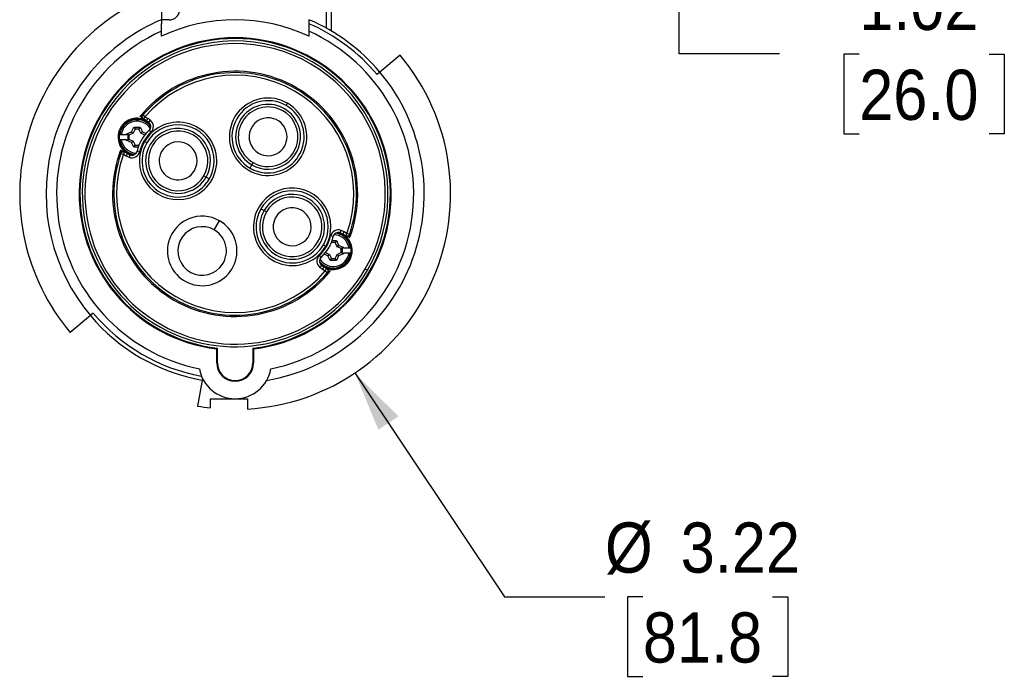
# Model space of a CAD drawing. Header units: inches. Extents: x 0 to 33, y 0 to 25.5.
# Tile 2 of 12: x 4.6 to 11.9, y 11.6 to 16.5. Entities that reach past the tile are written whole.
import ezdxf

# ---------------------------------------------------------------- set-up
doc = ezdxf.new("R2010")
doc.units = ezdxf.units.IN
doc.header["$LTSCALE"] = 3
doc.header["$MEASUREMENT"] = 0
doc.linetypes.add('SLD-Solid', pattern=[0])
doc.layers.add('DIMENSIONS', color=140, linetype='SLD-Solid', lineweight=25)
doc.styles.add('SLDTEXTSTYLE0', font='GOTHIC.TTF', dxfattribs={"width": 0.913})
doc.dimstyles.new('SLDDIMSTYLE0', dxfattribs={"dimtxt": 0.375, "dimasz": 0.45, "dimexe": 0, "dimexo": 0.0625, "dimgap": 0.09375, "dimtad": 0, "dimtih": 1, "dimtoh": 1, "dimrnd": 1e-09, "dimzin": 12, "dimdsep": 46, "dimtxsty": 'SLDTEXTSTYLE0', "dimsah": 1, "dimcen": 0, "dimadec": 0, "dimazin": 3, "dimtfac": 1, "dimtofl": 0, "dimtmove": 0, "dimatfit": 3, "dimfxl": 0, "dimfrac": 2, "dimtolj": 1, "dimtzin": 12, "dimarcsym": 0})
doc.dimstyles.new('SLDDIMSTYLE1', dxfattribs={"dimtxt": 0.375, "dimasz": 0.45, "dimexe": 0, "dimexo": 0.0625, "dimgap": 0.09375, "dimtad": 0, "dimtih": 1, "dimtoh": 1, "dimrnd": 1e-09, "dimzin": 12, "dimdsep": 46, "dimtxsty": 'SLDTEXTSTYLE0', "dimsah": 1, "dimcen": 0.09, "dimadec": 0, "dimazin": 3, "dimtfac": 1, "dimtmove": 0, "dimatfit": 0, "dimfxl": 0, "dimfrac": 2, "dimtolj": 1, "dimtzin": 12, "dimarcsym": 0})

# ---------------------------------------------------------------- blocks, each defined once
blk = doc.blocks.new('_D')
at = {"layer": 'DIMENSIONS'}
for p, q in [((7.0571, 13.9053), (8.1749, 12.2341)), ((8.1749, 12.2341), (8.9249, 12.2341)), ((9.2076, 12.2341), (9.0934, 12.2341)), ((9.0934, 12.2341), (9.0934, 11.6388)), ((10.1774, 12.2341), (10.2917, 12.2341)), ((10.2917, 12.2341), (10.2917, 11.6388)), ((9.0934, 11.6388), (9.2076, 11.6388)), ((10.2917, 11.6388), (10.1774, 11.6388))]:
    blk.add_line(p, q, dxfattribs=at)
blk.add_solid([(7.0571, 13.9053), (7.2324, 13.4812), (7.382, 13.5813)], dxfattribs=at)
at = {"layer": 'DIMENSIONS', "char_height": 0.375, "attachment_point": 1, "style": 'SLDTEXTSTYLE0'}
for s, insert in [('%%c', (8.9249, 12.7893)), ('3.22', (9.4904, 12.7893)), ('81.8', (9.2076, 12.1178))]:
    blk.add_mtext(s, dxfattribs=dict(at, insert=insert))
blk = doc.blocks.new('_D_1')
at = {"layer": 'DIMENSIONS'}
for p, q in [((9.4783, 18.4318), (9.4783, 19.3318)), ((7.4836, 18.4318), (9.8533, 18.4318)), ((8.1627, 17.4082), (9.8533, 17.4082)), ((9.4783, 16.2894), (9.4783, 17.4082)), ((10.2283, 16.2894), (9.4783, 16.2894)), ((10.8236, 16.2865), (10.7093, 16.2865)), ((10.7093, 16.2865), (10.7093, 15.6912)), ((11.7934, 16.2865), (11.9077, 16.2865)), ((11.9077, 16.2865), (11.9077, 15.6912)), ((10.7093, 15.6912), (10.8236, 15.6912)), ((11.9077, 15.6912), (11.7934, 15.6912))]:
    blk.add_line(p, q, dxfattribs=at)
for points in [[(9.4783, 18.4318), (9.5683, 18.8818), (9.3883, 18.8818)], [(9.4783, 17.4082), (9.3883, 16.9582), (9.5683, 16.9582)]]:
    blk.add_solid(points, dxfattribs=at)
at = {"layer": 'DIMENSIONS', "char_height": 0.375, "attachment_point": 1, "style": 'SLDTEXTSTYLE0'}
for s, insert in [('1.02', (10.8236, 16.8417)), ('26.0', (10.8236, 16.1702))]:
    blk.add_mtext(s, dxfattribs=dict(at, insert=insert))

msp = doc.modelspace()

# ---------------------------------------------------------------- linework, layer by layer
for p, q in [((6.8415, 16.9752), (6.8415, 16.4813)), ((6.8809, 16.4589), (6.8809, 16.9752)), ((5.6112, 16.7548), (5.6112, 16.5433)), ((5.6702, 16.5421), (5.6112, 16.5421)), ((5.6112, 16.4194), (5.6112, 16.4573)), ((6.7135, 16.4573), (6.7135, 16.4194)), ((7.3946, 16.2779), (7.2438, 16.1514)), ((7.2438, 16.1514), (7.2225, 16.1335)), ((6.5432, 15.9026), (6.553, 15.9195)), ((5.4501, 15.8178), (5.4502, 15.8177)), ((5.4887, 15.8182), (5.4737, 15.831)), ((5.4887, 15.8182), (5.4789, 15.8011)), ((5.51, 15.8059), (5.4887, 15.8182)), ((5.3892, 15.7062), (5.4055, 15.7413)), ((5.4055, 15.7413), (5.4531, 15.7413)), ((5.4055, 15.7413), (5.4151, 15.7262)), ((5.4531, 15.7413), (5.4435, 15.7262)), ((5.4531, 15.7413), (5.4694, 15.7062)), ((5.4703, 15.8061), (5.4789, 15.8011)), ((5.4789, 15.8011), (5.5002, 15.7888)), ((5.5002, 15.7888), (5.51, 15.8059)), ((5.5172, 15.7773), (5.5294, 15.7928)), ((5.2966, 15.6858), (5.3, 15.6858)), ((5.3119, 15.6858), (5.3541, 15.6858)), ((5.3541, 15.6899), (5.3892, 15.7062)), ((5.3541, 15.6858), (5.3541, 15.6899)), ((5.3541, 15.6899), (5.3606, 15.6858)), ((5.3606, 15.6858), (5.3541, 15.6858)), ((5.3656, 15.6858), (5.3606, 15.6858)), ((5.3627, 15.6844), (5.3656, 15.6858)), ((5.3627, 15.6844), (5.3692, 15.6803)), ((5.3627, 15.6477), (5.3627, 15.6844)), ((5.4005, 15.6949), (5.3692, 15.6803)), ((5.3692, 15.6803), (5.3692, 15.6519)), ((5.3892, 15.7062), (5.4005, 15.6949)), ((5.4151, 15.7262), (5.4005, 15.6949)), ((5.4435, 15.7262), (5.4151, 15.7262)), ((5.4581, 15.6949), (5.4435, 15.7262)), ((5.4694, 15.7062), (5.4581, 15.6949)), ((5.4869, 15.6815), (5.4581, 15.6949)), ((5.4694, 15.7062), (5.4967, 15.6935)), ((5.5198, 15.7178), (5.5333, 15.7035)), ((5.3, 15.6464), (5.2966, 15.6464)), ((5.3541, 15.6464), (5.3119, 15.6464)), ((5.3541, 15.6423), (5.3541, 15.6464)), ((5.3541, 15.6423), (5.3606, 15.6464)), ((5.3541, 15.6464), (5.3606, 15.6464)), ((5.3892, 15.626), (5.3541, 15.6423)), ((5.3606, 15.6464), (5.3656, 15.6464)), ((5.3627, 15.6477), (5.3692, 15.6519)), ((5.3656, 15.6464), (5.3627, 15.6477)), ((5.3692, 15.6519), (5.4005, 15.6373)), ((5.3892, 15.626), (5.4005, 15.6373)), ((5.4055, 15.5909), (5.3892, 15.626)), ((5.4005, 15.6373), (5.4151, 15.606)), ((5.4055, 15.5909), (5.4151, 15.606)), ((5.4151, 15.606), (5.4435, 15.606)), ((5.4435, 15.606), (5.4456, 15.6104)), ((5.4437, 15.6057), (5.4435, 15.606)), ((5.4558, 15.6325), (5.4581, 15.6373)), ((5.4581, 15.6373), (5.4584, 15.6375)), ((5.4583, 15.6371), (5.4581, 15.6373)), ((5.5027, 15.6237), (5.4857, 15.6335)), ((5.3084, 15.5722), (5.3083, 15.5723)), ((5.3087, 15.5452), (5.3273, 15.5386)), ((5.3371, 15.5557), (5.3273, 15.5386)), ((5.3273, 15.5386), (5.3486, 15.5263)), ((5.3371, 15.5557), (5.3286, 15.5606)), ((5.3584, 15.5434), (5.3371, 15.5557)), ((5.3584, 15.5434), (5.3486, 15.5263)), ((5.3769, 15.5344), (5.3696, 15.5161)), ((5.4382, 15.5909), (5.4055, 15.5909)), ((5.4298, 15.5619), (5.4489, 15.5573)), ((6.2736, 15.4356), (6.2873, 15.4593)), ((6.2873, 15.4593), (6.2971, 15.4762)), ((5.9459, 15.3678), (5.929, 15.3776)), ((5.9696, 15.3541), (5.9459, 15.3678)), ((6.3551, 15.1316), (6.3788, 15.1179)), ((6.3788, 15.1179), (6.3957, 15.1081)), ((6.0068, 14.9735), (6.0462, 15.0417)), ((6.9478, 14.9513), (6.9551, 14.9696)), ((6.9663, 14.9424), (6.9761, 14.9594)), ((6.9663, 14.9424), (6.9876, 14.9301)), ((6.9974, 14.9471), (6.9761, 14.9594)), ((6.9876, 14.9301), (6.9974, 14.9471)), ((6.9876, 14.9301), (6.9929, 14.927)), ((7.016, 14.9406), (6.9974, 14.9471)), ((6.822, 14.862), (6.839, 14.8522)), ((6.8949, 14.9239), (6.8758, 14.9284)), ((6.8812, 14.8798), (6.8791, 14.8753)), ((6.881, 14.88), (6.8812, 14.8798)), ((6.9096, 14.8798), (6.8812, 14.8798)), ((6.8865, 14.8948), (6.9192, 14.8948)), ((6.9192, 14.8948), (6.9096, 14.8798)), ((6.9242, 14.8484), (6.9096, 14.8798)), ((6.9192, 14.8948), (6.9355, 14.8597)), ((6.9355, 14.8597), (6.9242, 14.8484)), ((6.9355, 14.8597), (6.9706, 14.8434)), ((6.993, 14.9269), (6.9961, 14.9252)), ((7.0164, 14.9135), (7.0163, 14.9135)), ((6.8553, 14.7796), (6.828, 14.7922)), ((6.8378, 14.8043), (6.8666, 14.7909)), ((6.8553, 14.7796), (6.8666, 14.7909)), ((6.8666, 14.8484), (6.8663, 14.8482)), ((6.8665, 14.8486), (6.8666, 14.8484)), ((6.8689, 14.8532), (6.8666, 14.8484)), ((6.8666, 14.7909), (6.8812, 14.7595)), ((6.9096, 14.7595), (6.9242, 14.7909)), ((6.9555, 14.8338), (6.9242, 14.8484)), ((6.9242, 14.7909), (6.9555, 14.8054)), ((6.9355, 14.7796), (6.9242, 14.7909)), ((6.9706, 14.7958), (6.9355, 14.7796)), ((6.962, 14.838), (6.9555, 14.8338)), ((6.9555, 14.8054), (6.9555, 14.8338)), ((6.962, 14.8013), (6.9555, 14.8054)), ((6.9592, 14.8393), (6.962, 14.838)), ((6.9641, 14.8393), (6.9592, 14.8393)), ((6.962, 14.8013), (6.9592, 14.8)), ((6.9592, 14.8), (6.9641, 14.8)), ((6.962, 14.838), (6.962, 14.8013)), ((6.9706, 14.8434), (6.9641, 14.8393)), ((6.9706, 14.8393), (6.9641, 14.8393)), ((6.9706, 14.7958), (6.9641, 14.8)), ((6.9641, 14.8), (6.9706, 14.8)), ((6.9706, 14.8434), (6.9706, 14.8393)), ((6.9706, 14.8393), (7.0128, 14.8393)), ((6.9706, 14.8), (6.9706, 14.7958)), ((7.0128, 14.8), (6.9706, 14.8)), ((7.0247, 14.8393), (7.0281, 14.8393)), ((7.0281, 14.8), (7.0247, 14.8)), ((6.8049, 14.7679), (6.7914, 14.7822)), ((6.8716, 14.7445), (6.8553, 14.7796)), ((6.8716, 14.7445), (6.8812, 14.7595)), ((6.9192, 14.7445), (6.8716, 14.7445)), ((6.8812, 14.7595), (6.9096, 14.7595)), ((6.9192, 14.7445), (6.9096, 14.7595)), ((6.9355, 14.7796), (6.9192, 14.7445)), ((6.8076, 14.7084), (6.7954, 14.693)), ((6.8245, 14.6969), (6.8147, 14.6799)), ((6.8147, 14.6799), (6.836, 14.6676)), ((6.8458, 14.6846), (6.8245, 14.6969)), ((6.836, 14.6676), (6.8458, 14.6846)), ((6.836, 14.6676), (6.851, 14.6548)), ((6.8544, 14.6797), (6.8458, 14.6846)), ((6.8746, 14.668), (6.8746, 14.668)), ((6.8954, 14.6818), (6.8954, 14.6888)), ((7.1511, 14.672), (7.1341, 14.6818)), ((5.1023, 14.3522), (5.0809, 14.3344)), ((5.0809, 14.3344), (4.9301, 14.2078)), ((6.0246, 13.9811), (6.0246, 14.0857)), ((6.0302, 13.9811), (6.0302, 14.0907)), ((6.2945, 14.0907), (6.2945, 13.9811)), ((6.3001, 14.0857), (6.3001, 13.9811)), ((6.0246, 13.9811), (6.0302, 13.9811)), ((6.3001, 13.9811), (6.2945, 13.9811)), ((5.9186, 13.8651), (5.8821, 13.6582)), ((5.9782, 13.7133), (6.1624, 13.7133)), ((5.9782, 13.6442), (5.9782, 13.7133)), ((6.1624, 13.7133), (6.2537, 13.7133)), ((6.2537, 13.7133), (6.2537, 13.6362))]:
    msp.add_line(p, q)
at = {"flags": 128}
for points in [[(5.4737, 15.831), (5.469, 15.8337), (5.4652, 15.8359)], [(5.3002, 15.5501), (5.305, 15.5474), (5.3087, 15.5452)], [(7.0245, 14.9356), (7.0197, 14.9384), (7.016, 14.9406)], [(6.851, 14.6548), (6.8558, 14.652), (6.8595, 14.6499)], [(6.0246, 14.0857), (6.0277, 14.0885), (6.0302, 14.0907)], [(6.2945, 14.0907), (6.2976, 14.0879), (6.3001, 14.0857)]]:
    msp.add_lwpolyline(points, dxfattribs=at)
for centre, radius, start, end in [((6.1624, 15.2429), 1.6093, 110.02973, 220.02979), ((5.6702, 16.6208), 0.0787, 270, 352.1311), ((6.1624, 15.2429), 1.4124, 112.96968, 220.03394), ((6.1624, 15.2429), 1.2992, 64.89728, 115.10272), ((6.1624, 15.2429), 1.4124, 40.03394, 67.03032), ((6.1624, 15.2429), 1.3846, 40.03462, 66.54115), ((6.1624, 15.2429), 1.3337, 114.41131, 258.44052), ((6.1624, 15.2429), 1.1654, 276.79073, 263.20927), ((6.1624, 15.2429), 1.1597, 276.54172, 263.45828), ((6.1624, 15.2429), 1.3337, 281.55948, 65.58869), ((6.1624, 15.2429), 1.1417, 330, 157.13098), ((6.1624, 15.2429), 1.122, 330, 157.13098), ((6.1624, 15.2429), 1.6093, 273.25559, 40.02979), ((6.1624, 15.2429), 0.9154, 338.90744, 141.09256), ((6.1624, 15.2429), 0.9056, 340.49853, 139.50147), ((6.1624, 15.2429), 0.8859, 340.49853, 139.50147), ((6.1624, 15.2429), 1.4124, 279.6152, 40.03394), ((6.4084, 15.6691), 0.2892, 79.95113, 60), ((6.4084, 15.6691), 0.2696, 60, 240), ((6.4084, 15.6691), 0.2422, 67.35622, 240), ((6.4084, 15.6691), 0.2227, 67.96678, 240), ((6.4084, 15.6691), 0.2422, 240, 67.35622), ((6.4084, 15.6691), 0.2696, 247.04005, 60), ((6.4084, 15.6691), 0.2892, 60, 79.95113), ((6.1624, 15.2429), 0.9152, 139.6162, 141.09151), ((6.4084, 15.6691), 0.2227, 240, 67.96678), ((5.4293, 15.6661), 0.1378, 90, 256.59135), ((5.4293, 15.6661), 0.1308, 38.19126, 171.34535), ((5.4293, 15.6661), 0.1417, 60, 150), ((5.4293, 15.6661), 0.1191, 33.10597, 170.48239), ((5.4293, 15.6661), 0.1378, 43.40865, 90), ((5.7362, 15.4889), 0.2892, 278.40784, 150), ((5.4293, 15.6661), 0.1417, 51.69489, 60), ((5.7362, 15.4889), 0.2696, 330, 150), ((5.4293, 15.6661), 0.1614, 51.69489, 60), ((5.4927, 15.7464), 0.0394, 313.38978, 51.69489), ((5.4927, 15.7464), 0.0591, 313.38978, 51.69489), ((6.4084, 15.6691), 0.1417, 72.57576, 240), ((6.4084, 15.6691), 0.1417, 240, 72.57576), ((6.1624, 15.2429), 1.1417, 157.13098, 330), ((6.1624, 15.2429), 1.122, 157.13098, 330), ((5.4293, 15.6661), 0.1417, 150, 240), ((5.4293, 15.6661), 0.1342, 171.56382, 188.43618), ((5.7362, 15.4889), 0.315, 133.38978, 166.61022), ((5.7362, 15.4889), 0.2953, 133.38978, 166.61022), ((5.7362, 15.4889), 0.2422, 330, 157.35622), ((5.7362, 15.4889), 0.2227, 112.44394, 330), ((5.7362, 15.4889), 0.2227, 330, 112.44394), ((5.4293, 15.6661), 0.1308, 188.65465, 261.80874), ((5.4293, 15.6661), 0.1191, 189.51761, 266.89403), ((5.7362, 15.4889), 0.2892, 150, 278.40784), ((5.7362, 15.4889), 0.2696, 150, 322.95995), ((5.7362, 15.4889), 0.1417, 132.139, 330), ((5.7362, 15.4889), 0.1417, 330, 132.139), ((6.1624, 15.2429), 0.9154, 158.90744, 321.09256), ((6.1624, 15.2429), 0.9056, 160.49853, 319.50147), ((6.1624, 15.2429), 0.8859, 160.49853, 319.50147), ((6.1624, 15.2429), 0.9152, 158.90849, 160.3838), ((5.4293, 15.6661), 0.1614, 240, 248.30511), ((5.4293, 15.6661), 0.1417, 240, 248.30511), ((5.3915, 15.571), 0.0591, 248.30511, 346.61022), ((5.3915, 15.571), 0.0394, 248.30511, 346.61022), ((5.7362, 15.4889), 0.2422, 157.35622, 330), ((6.4084, 15.6691), 0.2696, 240, 247.04005), ((5.7362, 15.4889), 0.2696, 322.95995, 330), ((6.5885, 14.9968), 0.2892, 330, 156.59216), ((6.5885, 14.9968), 0.2422, 150, 112.35622), ((6.5885, 14.9968), 0.2696, 330, 150), ((6.5885, 14.9968), 0.2422, 112.35622, 150), ((6.5885, 14.9968), 0.2227, 292.44394, 150), ((6.5885, 14.9968), 0.2892, 156.59216, 330), ((6.5885, 14.9968), 0.2696, 157.04005, 330), ((6.5885, 14.9968), 0.2696, 150, 157.04005), ((6.5885, 14.9968), 0.2227, 150, 292.44394), ((6.5885, 14.9968), 0.1417, 162.57576, 150), ((5.9163, 14.8167), 0.2598, 112.33978, 60), ((5.9163, 14.8167), 0.2598, 60, 112.33978), ((6.5885, 14.9968), 0.1417, 150, 162.57576), ((5.9163, 14.8167), 0.1811, 60, 316.5), ((5.9163, 14.8167), 0.1811, 316.5, 60), ((6.9332, 14.9148), 0.0591, 68.30511, 166.61022), ((6.9332, 14.9148), 0.0394, 68.30511, 166.61022), ((6.8954, 14.8196), 0.1378, 270, 76.59135), ((6.8954, 14.8196), 0.1191, 9.51761, 86.89403), ((6.8954, 14.8196), 0.1308, 8.65465, 81.80874), ((6.8954, 14.8196), 0.1417, 60, 68.30511), ((6.8954, 14.8196), 0.1614, 60, 68.30511), ((6.8954, 14.8196), 0.1417, 330, 60), ((6.1624, 15.2429), 0.9152, 338.90849, 340.3838), ((6.5885, 14.9968), 0.2953, 313.38978, 346.61022), ((6.5885, 14.9968), 0.315, 313.38978, 346.61022), ((6.8954, 14.8196), 0.1191, 213.10597, 350.48239), ((6.8954, 14.8196), 0.1308, 270, 351.34535), ((6.8954, 14.8196), 0.1342, 351.56382, 8.43618), ((6.832, 14.7393), 0.0591, 133.38978, 231.69489), ((6.832, 14.7393), 0.0394, 133.38978, 231.69489), ((6.8954, 14.8196), 0.1308, 218.19126, 270), ((6.8954, 14.8196), 0.1378, 223.40865, 270), ((6.8954, 14.8196), 0.1417, 240, 330), ((6.8954, 14.8196), 0.1614, 231.69489, 240), ((6.8954, 14.8196), 0.1417, 231.69489, 240), ((6.1624, 15.2429), 0.9152, 319.6162, 321.09151), ((6.1624, 15.2429), 1.3846, 220.03462, 259.55258), ((6.1624, 15.2429), 1.4124, 220.03394, 259.96606), ((6.1624, 13.9811), 0.1378, 180, 0), ((6.1624, 13.9811), 0.1321, 180, 0), ((6.1624, 13.985), 0.2717, 190.33532, 349.66468), ((6.1624, 15.2429), 1.6093, 259.97021, 263.42732)]:
    msp.add_arc(centre, radius, start, end)
for points in [[(5.6112, 16.5433), (5.6112, 16.533), (5.6112, 16.5229), (5.6112, 16.513)], [(5.6112, 16.4573), (5.6112, 16.4755), (5.6112, 16.4941), (5.6112, 16.513)], [(6.7135, 16.5433), (6.7135, 16.5331), (6.7135, 16.523), (6.7135, 16.513)], [(6.7135, 16.513), (6.7135, 16.4941), (6.7135, 16.4755), (6.7135, 16.4573)]]:
    msp.add_open_spline(points, degree=3)
for points, knots in [([(5.4652, 15.8359), (5.4646, 15.8352), (5.4641, 15.8345), (5.4636, 15.8337), (5.4631, 15.8329), (5.4626, 15.832), (5.4622, 15.831), (5.4618, 15.8302), (5.4615, 15.8294), (5.4613, 15.8285), (5.461, 15.8275), (5.4608, 15.8265), (5.4607, 15.8255), (5.4605, 15.8244), (5.4605, 15.8233), (5.4605, 15.8222), (5.4605, 15.8218), (5.4606, 15.8214), (5.4606, 15.821), (5.4607, 15.8199), (5.4609, 15.8189), (5.4612, 15.8179), (5.4614, 15.8171), (5.4617, 15.8164), (5.462, 15.8157), (5.4624, 15.8147), (5.4628, 15.8138), (5.4634, 15.8129), (5.4638, 15.8123), (5.4642, 15.8117), (5.4646, 15.8111), (5.4649, 15.8107), (5.4652, 15.8103), (5.4656, 15.81), (5.4662, 15.8092), (5.467, 15.8085), (5.4678, 15.8078), (5.4686, 15.8072), (5.4694, 15.8066), (5.4703, 15.8061)], [-0.08783752, -0.08783752, -0.08783752, -0.08783752, -0.08112898, -0.08112898, -0.08112898, -0.07321765, -0.07321765, -0.07321765, -0.06657276, -0.06657276, -0.06657276, -0.05859777, -0.05859777, -0.05859777, -0.05021817, -0.05021817, -0.05021817, -0.04701843, -0.04701843, -0.04701843, -0.03906543, -0.03906543, -0.03906543, -0.03305987, -0.03305987, -0.03305987, -0.0251027, -0.0251027, -0.0251027, -0.01953279, -0.01953279, -0.01953279, -0.01580811, -0.01580811, -0.01580811, -0.00786509, -0.00786509, -0.00786509, 0, 0, 0, 0]), ([(5.4746, 15.8047), (5.4739, 15.8054), (5.4723, 15.807), (5.4704, 15.8105), (5.4695, 15.8134), (5.4692, 15.8152), (5.4691, 15.816), (5.4689, 15.8188), (5.4694, 15.8231), (5.4712, 15.8277), (5.473, 15.83), (5.4737, 15.831)], [0, 0, 0, 0, 0.1050878, 0.2377571, 0.4034795, 0.4132693, 0.4309129, 0.4898174, 0.7016166, 0.8701809, 1, 1, 1, 1]), ([(5.4789, 15.8011), (5.4778, 15.8018), (5.4762, 15.8028), (5.475, 15.8042), (5.4746, 15.8047)], [0, 0, 0, 0, 0.681541, 1, 1, 1, 1]), ([(5.3, 15.6858), (5.3002, 15.6858), (5.3016, 15.6858), (5.306, 15.6858), (5.3089, 15.6858), (5.3119, 15.6858)], [0, 0, 0, 0, 0.5, 0.5, 1, 1, 1, 1]), ([(5.3119, 15.6464), (5.3089, 15.6464), (5.306, 15.6464), (5.3016, 15.6464), (5.3002, 15.6464), (5.3, 15.6464)], [0, 0, 0, 0, 0.5, 0.5, 1, 1, 1, 1]), ([(5.3002, 15.5501), (5.3006, 15.5511), (5.301, 15.552), (5.3015, 15.5529), (5.302, 15.5538), (5.3026, 15.5547), (5.3032, 15.5555), (5.3035, 15.5559), (5.3038, 15.5563), (5.3041, 15.5567), (5.3048, 15.5574), (5.3056, 15.5582), (5.3064, 15.5588), (5.3072, 15.5595), (5.3081, 15.5601), (5.3089, 15.5606), (5.3092, 15.5607), (5.3095, 15.5609), (5.3097, 15.561), (5.3099, 15.5611), (5.3101, 15.5612), (5.3102, 15.5613), (5.3111, 15.5617), (5.3121, 15.5621), (5.3131, 15.5624), (5.3141, 15.5627), (5.3151, 15.5629), (5.3161, 15.563), (5.3166, 15.5631), (5.3171, 15.5631), (5.3176, 15.5632), (5.3181, 15.5632), (5.3187, 15.5632), (5.3192, 15.5632), (5.3203, 15.5632), (5.3213, 15.5631), (5.3223, 15.5629), (5.3226, 15.5628), (5.323, 15.5628), (5.3233, 15.5627), (5.3243, 15.5624), (5.3253, 15.5621), (5.3263, 15.5617), (5.3271, 15.5614), (5.3278, 15.561), (5.3286, 15.5606)], [0, 0, 0, 0, 0.00779928, 0.00779928, 0.00779928, 0.01578801, 0.01578801, 0.01578801, 0.01953196, 0.01953196, 0.01953196, 0.02751225, 0.02751225, 0.02751225, 0.03538627, 0.03538627, 0.03538627, 0.03766516, 0.03766516, 0.03766516, 0.03906396, 0.03906396, 0.03906396, 0.04692103, 0.04692103, 0.04692103, 0.05485788, 0.05485788, 0.05485788, 0.05859622, 0.05859622, 0.05859622, 0.06276159, 0.06276159, 0.06276159, 0.07070267, 0.07070267, 0.07070267, 0.07321683, 0.07321683, 0.07321683, 0.081148, 0.081148, 0.081148, 0.08783747, 0.08783747, 0.08783747, 0.08783747]), ([(5.3087, 15.5452), (5.3104, 15.5498), (5.3162, 15.5564), (5.3278, 15.5591), (5.3343, 15.5573), (5.3371, 15.5557)], [0, 0, 0, 0, 0.428571, 0.714286, 1, 1, 1, 1]), ([(7.016, 14.9406), (7.0149, 14.9375), (7.0111, 14.9318), (7.0006, 14.9264), (6.9918, 14.9276), (6.9876, 14.9301)], [0, 0, 0, 0, 0.285714, 0.571429, 1, 1, 1, 1]), ([(7.0245, 14.9356), (7.0241, 14.9346), (7.0237, 14.9337), (7.0232, 14.9328), (7.0227, 14.9319), (7.0222, 14.931), (7.0215, 14.9302), (7.0212, 14.9298), (7.0209, 14.9294), (7.0206, 14.9291), (7.0201, 14.9285), (7.0196, 14.928), (7.019, 14.9275), (7.0183, 14.9268), (7.0174, 14.9262), (7.0166, 14.9256), (7.0159, 14.9252), (7.0152, 14.9248), (7.0145, 14.9245), (7.0136, 14.924), (7.0126, 14.9237), (7.0116, 14.9234), (7.0112, 14.9232), (7.0108, 14.9231), (7.0104, 14.923), (7.0093, 14.9228), (7.0082, 14.9226), (7.0071, 14.9226), (7.0061, 14.9225), (7.005, 14.9225), (7.004, 14.9226), (7.0031, 14.9227), (7.0023, 14.9229), (7.0014, 14.9231), (7.0004, 14.9233), (6.9994, 14.9236), (6.9985, 14.924), (6.9977, 14.9243), (6.9969, 14.9247), (6.9961, 14.9252)], [0, 0, 0, 0, 0.00786497, 0.00786497, 0.00786497, 0.0158079, 0.0158079, 0.0158079, 0.01953196, 0.01953196, 0.01953196, 0.02510237, 0.02510237, 0.02510237, 0.03305948, 0.03305948, 0.03305948, 0.03906396, 0.03906396, 0.03906396, 0.04701697, 0.04701697, 0.04701697, 0.05021774, 0.05021774, 0.05021774, 0.05859622, 0.05859622, 0.05859622, 0.06657128, 0.06657128, 0.06657128, 0.07321683, 0.07321683, 0.07321683, 0.08112827, 0.08112827, 0.08112827, 0.08783747, 0.08783747, 0.08783747, 0.08783747]), ([(6.9929, 14.927), (6.9956, 14.926), (7.0004, 14.9241), (7.002, 14.9241), (7.002, 14.9239), (7.0023, 14.9237), (7.0026, 14.9236), (7.0027, 14.9235), (7.0027, 14.9235)], [0, 0, 0, 0, 0.233906, 0.412943, 0.572463, 0.727175, 0.877172, 1, 1, 1, 1]), ([(7.0128, 14.8393), (7.0158, 14.8393), (7.0187, 14.8393), (7.0231, 14.8393), (7.0245, 14.8393), (7.0247, 14.8393)], [0, 0, 0, 0, 0.5, 0.5, 1, 1, 1, 1]), ([(7.0247, 14.8), (7.0245, 14.8), (7.0231, 14.8), (7.0187, 14.8), (7.0158, 14.8), (7.0128, 14.8)], [0, 0, 0, 0, 0.5, 0.5, 1, 1, 1, 1]), ([(6.8458, 14.6846), (6.8487, 14.683), (6.8535, 14.6782), (6.857, 14.6668), (6.8542, 14.6585), (6.851, 14.6548)], [0, 0, 0, 0, 0.285714, 0.571429, 1, 1, 1, 1]), ([(6.8595, 14.6499), (6.8601, 14.6505), (6.8606, 14.6513), (6.8611, 14.652), (6.8616, 14.6529), (6.8621, 14.6538), (6.8625, 14.6547), (6.8629, 14.6555), (6.8632, 14.6564), (6.8634, 14.6572), (6.8637, 14.6582), (6.8639, 14.6592), (6.864, 14.6603), (6.8642, 14.6613), (6.8642, 14.6624), (6.8642, 14.6635), (6.8642, 14.664), (6.8641, 14.6644), (6.8641, 14.6648), (6.864, 14.6658), (6.8638, 14.6668), (6.8635, 14.6679), (6.8633, 14.6686), (6.863, 14.6694), (6.8627, 14.6701), (6.8623, 14.671), (6.8619, 14.672), (6.8613, 14.6729), (6.861, 14.6735), (6.8605, 14.6741), (6.8601, 14.6747), (6.8598, 14.6751), (6.8595, 14.6754), (6.8592, 14.6758), (6.8585, 14.6766), (6.8577, 14.6773), (6.8569, 14.6779), (6.8561, 14.6786), (6.8553, 14.6792), (6.8544, 14.6797)], [-0.08783752, -0.08783752, -0.08783752, -0.08783752, -0.08112898, -0.08112898, -0.08112898, -0.07321765, -0.07321765, -0.07321765, -0.06657276, -0.06657276, -0.06657276, -0.05859777, -0.05859777, -0.05859777, -0.05021817, -0.05021817, -0.05021817, -0.04701843, -0.04701843, -0.04701843, -0.03906543, -0.03906543, -0.03906543, -0.03305987, -0.03305987, -0.03305987, -0.0251027, -0.0251027, -0.0251027, -0.01953279, -0.01953279, -0.01953279, -0.01580811, -0.01580811, -0.01580811, -0.00786509, -0.00786509, -0.00786509, 0, 0, 0, 0])]:
    msp.add_open_spline(points, degree=3, knots=knots)

# ---------------------------------------------------------------- dimensions: what is measured, and where the dimension line sits
at = {"layer": 'DIMENSIONS'}
dim = msp.add_linear_dim(base=(9.4783, 18.4318), p1=(8.0127, 17.4082), p2=(7.3336, 18.4318), angle=90, dimstyle='SLDDIMSTYLE1', dxfattribs=at)
dim.commit()
dim.dimension.update_dxf_attribs({"geometry": '_D_1', "text_midpoint": (9.4783, 16.2894), "dimtype": 160})
dim = msp.add_diameter_dim_2p(p1=(5.2677, 16.5805), p2=(7.0571, 13.9053), dimstyle='SLDDIMSTYLE0', dxfattribs=at)
dim.commit()
dim.dimension.update_dxf_attribs({"geometry": '_D', "text_midpoint": (9.6925, 12.2341), "dimtype": 163})

doc.saveas('drawing.dxf')
